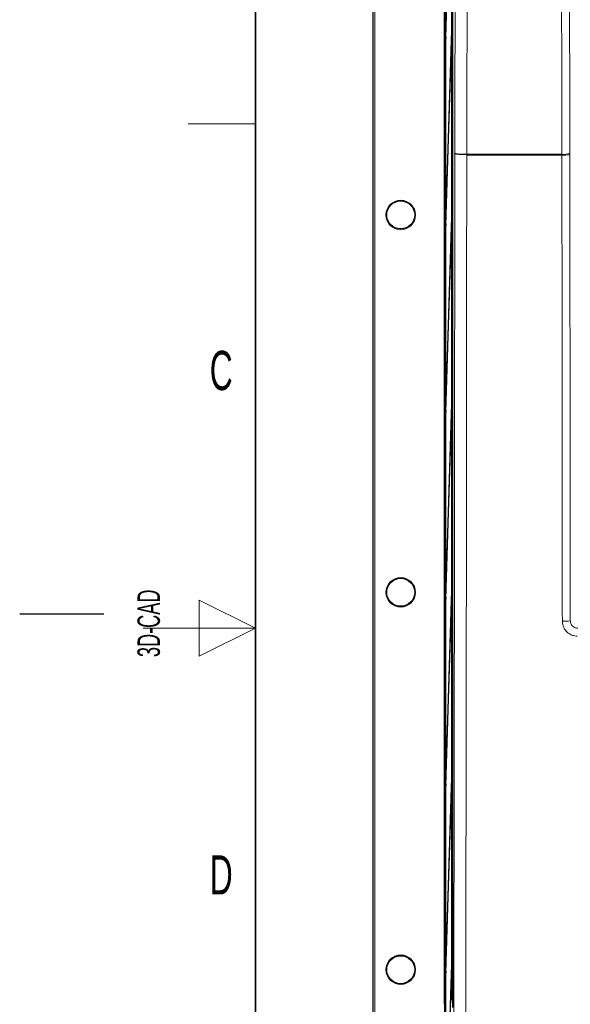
# Model space of a CAD drawing. Header units: millimetres. Extents: x 5 to 418, y 2 to 292.
# Tile 5 of 54: x 5 to 54, y 114 to 202. Entities that reach past the tile are written whole.
import ezdxf

# ---------------------------------------------------------------- set-up
doc = ezdxf.new("R2010")
doc.units = ezdxf.units.MM
doc.layers.add('SLD-0', color=7, linetype='Continuous')
doc.styles.add('SLDTEXTSTYLE0', font='TXT', dxfattribs={"width": 0.605})

msp = doc.modelspace()

# ---------------------------------------------------------------- linework, layer by layer
at = {"color": 7, "linetype": 'Continuous', "lineweight": 25}
for p, q in [((36.4579, 252.2914), (36.4579, 82.2914)), ((42.8681, 245.2905), (42.8681, 89.7774)), ((43.5817, 244.8178), (43.5817, 113.4036)), ((42.9345, 238.9247), (42.9345, 93.2914)), ((42.9424, 93.2914), (42.9424, 238.9247)), ((43.4989, 238.9247), (43.4989, 114.0581)), ((43.5068, 114.0581), (43.5068, 238.9247)), ((43.4753, 216.7699), (42.9621, 200.2329)), ((42.966, 199.8576), (43.4792, 216.3946)), ((42.9621, 200.2329), (42.966, 199.8576)), ((42.9772, 200.2168), (42.9621, 200.2329)), ((43.4753, 200.1032), (42.9621, 183.5663)), ((42.966, 183.191), (43.4792, 199.7279)), ((43.4792, 199.7279), (43.4753, 200.1032)), ((42.9621, 183.5663), (42.966, 183.191)), ((42.9772, 183.5501), (42.9621, 183.5663)), ((43.4753, 183.4366), (42.9621, 166.8996)), ((42.966, 166.5243), (43.4792, 183.0613)), ((43.4792, 183.0613), (43.4753, 183.4366)), ((42.9621, 166.8996), (42.966, 166.5243)), ((42.9772, 166.8834), (42.9621, 166.8996)), ((43.4753, 166.7699), (42.9621, 150.2329)), ((42.966, 149.8576), (43.4792, 166.3946)), ((43.4792, 166.3946), (43.4753, 166.7699)), ((42.9621, 150.2329), (42.966, 149.8576)), ((42.9772, 150.2168), (42.9621, 150.2329)), ((43.4753, 150.1032), (42.9621, 133.5663)), ((42.966, 133.191), (43.4792, 149.7279)), ((43.4792, 149.7279), (43.4753, 150.1032)), ((42.9621, 133.5663), (42.966, 133.191)), ((42.9772, 133.5501), (42.9621, 133.5663)), ((43.4753, 133.4366), (42.9621, 116.8996)), ((42.966, 116.5243), (43.4792, 133.0613)), ((43.4792, 133.0613), (43.4753, 133.4366)), ((42.9621, 116.8996), (42.966, 116.5243)), ((42.9772, 116.8834), (42.9621, 116.8996)), ((43.4753, 116.7699), (42.9621, 100.2329)), ((42.966, 99.8576), (43.4792, 116.3946)), ((43.4792, 116.3946), (43.4753, 116.7699)), ((43.5068, 114.0581), (43.4989, 114.0581))]:
    msp.add_line(p, q, dxfattribs=at)
at = {"color": 7, "linetype": 'Continuous', "lineweight": 18}
for p, q in [((36.4784, 82.2914), (36.4784, 252.2914)), ((36.645, 252.2914), (36.645, 82.2914)), ((43.5734, 113.6957), (43.5734, 240.4569)), ((42.8386, 113.703), (42.8386, 238.8798)), ((44.8379, 189.4679), (44.838, 189.5036)), ((44.8391, 189.5391), (44.8389, 189.5035)), ((53.3266, 189.5391), (53.3265, 189.4678)), ((54.0349, 189.4847), (54.0347, 189.6274)), ((42.8386, 113.703), (42.8681, 113.703))]:
    msp.add_line(p, q, dxfattribs=at)
at = {"color": 7, "linetype": 'Continuous', "lineweight": 18, "flags": 128}
for points in [[(43.7745, 189.5957), (43.7885, 195.4797), (43.8028, 201.4762), (43.8308, 213.2477)], [(44.8954, 213.1264), (44.89, 210.8576), (44.8679, 201.607), (44.8535, 195.5553), (44.8529, 195.3256), (44.8391, 189.5391)], [(53.3266, 189.5391), (53.3236, 190.8607), (53.3112, 196.147), (53.2914, 204.6367), (53.2778, 210.4413), (53.2715, 213.1264)], [(53.9797, 213.2146), (53.9859, 210.5296), (54.0069, 201.5478), (54.0209, 195.5599), (54.0347, 189.6274)]]:
    msp.add_lwpolyline(points, dxfattribs=at)
at = {"color": 7, "linetype": 'Continuous', "lineweight": 18}
for centre in [(38.9579, 184.1247), (38.9579, 150.4581), (38.9579, 116.7914)]:
    msp.add_circle(centre, 1.3167, dxfattribs=at)
at = {"color": 7, "linetype": 'Continuous', "lineweight": 25}
for centre in [(38.9579, 184.1247), (38.9579, 150.4581), (38.9579, 116.7914)]:
    msp.add_circle(centre, 1.25, dxfattribs=at)
at = {"color": 7, "linetype": 'Continuous', "lineweight": 18}
for centre, radius, start, end in [((53.504, 196.8846), 7.419, 268.62904, 274.103663), ((53.5015, 191.0208), 1.4919, 263.26838, 290.939477), ((53.5381, 150.5991), 2.727, 266.282467, 281.237633)]:
    msp.add_arc(centre, radius, start, end, dxfattribs=at)
for points, knots in [([(43.6345, 89.9423), (43.6481, 95.944), (43.672, 106.4681), (43.7002, 121.5543), (43.7223, 135.1738), (43.7409, 148.8092), (43.7558, 162.4258), (43.7674, 176.0218), (43.7722, 185.071), (43.7745, 189.5957)], [0, 0, 0, 0, 0.1814894, 0.3182486, 0.4550077, 0.5917253, 0.7284429, 0.8642214, 1, 1, 1, 1]), ([(44.8379, 189.4679), (44.8356, 184.954), (44.8309, 175.9263), (44.8193, 162.3462), (44.8045, 148.729), (44.7859, 135.0765), (44.7638, 121.4401), (44.7357, 106.3351), (44.7119, 95.7978), (44.6983, 89.7887)], [0, 0, 0, 0, 0.1354201, 0.2708403, 0.4076924, 0.5445446, 0.6814383, 0.818332, 1, 1, 1, 1]), ([(53.3265, 189.4678), (52.0266, 189.4678), (49.1949, 189.4678), (46.3674, 189.4679), (44.8379, 189.4679)], [0, 0, 0, 0, 0.4590772, 1, 1, 1, 1]), ([(44.8391, 189.5391), (46.368, 189.5391), (49.1952, 189.5391), (52.0265, 189.5391), (53.3266, 189.5391)], [0, 0, 0, 0, 0.5408011, 1, 1, 1, 1]), ([(53.3612, 147.8778), (53.3561, 152.3053), (53.3459, 161.1613), (53.3341, 175.026), (53.3291, 184.4649), (53.3265, 189.4678)], [0, 0, 0, 0, 0.3196707, 0.6394063, 1, 1, 1, 1]), ([(54.0349, 189.4847), (54.0375, 184.4854), (54.0425, 175.0541), (54.0543, 161.1993), (54.0644, 152.3496), (54.0695, 147.9243)], [0, 0, 0, 0, 0.3605937, 0.6802644, 1, 1, 1, 1]), ([(53.3612, 147.8778), (53.368, 147.7786), (53.3847, 147.5305), (53.5458, 147.1556), (53.8479, 146.818), (54.2478, 146.5884), (54.5474, 146.5587), (54.6973, 146.5439)], [0, 0, 0, 0, 0.14255736, 0.35666858, 0.57089614, 0.78542498, 1, 1, 1, 1]), ([(54.7363, 147.258), (54.6616, 147.2654), (54.5123, 147.2803), (54.3126, 147.3951), (54.1618, 147.5639), (54.0813, 147.7512), (54.0729, 147.8748), (54.0695, 147.9243)], [0, 0, 0, 0, 0.2145182, 0.4287567, 0.6427744, 0.8570493, 1, 1, 1, 1])]:
    msp.add_open_spline(points, degree=3, knots=knots, dxfattribs=at)
at = {"color": 7, "linetype": 'Continuous', "lineweight": 25}
msp.add_open_spline([(44.838, 189.5036), (44.7085, 189.5057), (44.4497, 189.51), (44.1199, 189.5288), (43.8815, 189.5543), (43.7899, 189.5778), (43.7756, 189.5918), (43.7746, 189.5954), (43.7745, 189.5957)], degree=3, knots=[0, 0, 0, 0, 0.22989252, 0.4597782, 0.68985019, 0.92024943, 0.99293881, 1, 1, 1, 1], dxfattribs=at)
at = {"layer": 'SLD-0', "lineweight": 35}
msp.add_line((26, 282.5), (26, 12), dxfattribs=at)
at = {"layer": 'SLD-0', "lineweight": 18}
for p, q in [((20, 192.25), (26, 192.25)), ((26, 147.25), (21, 149.75)), ((21, 149.75), (21, 144.75)), ((16, 147.25), (26, 147.25)), ((21, 144.75), (26, 147.25))]:
    msp.add_line(p, q, dxfattribs=at)
at = {"layer": 'SLD-0'}
msp.add_line((12.5, 148.5), (5, 148.5), dxfattribs=at)

# ---------------------------------------------------------------- texts
at = {"layer": 'SLD-0', "char_height": 3.5, "attachment_point": 2, "style": 'SLDTEXTSTYLE0'}
for s, insert in [('C', (22.9597, 172.0011)), ('D', (22.9597, 127.0011))]:
    msp.add_mtext(s, dxfattribs=dict(at, insert=insert))
at = {"layer": 'SLD-0', "insert": (15.4939, 144.6806), "char_height": 2, "attachment_point": 1, "rotation": 90, "style": 'SLDTEXTSTYLE0'}
msp.add_mtext('3D-CAD', dxfattribs=at)

doc.saveas('drawing.dxf')
